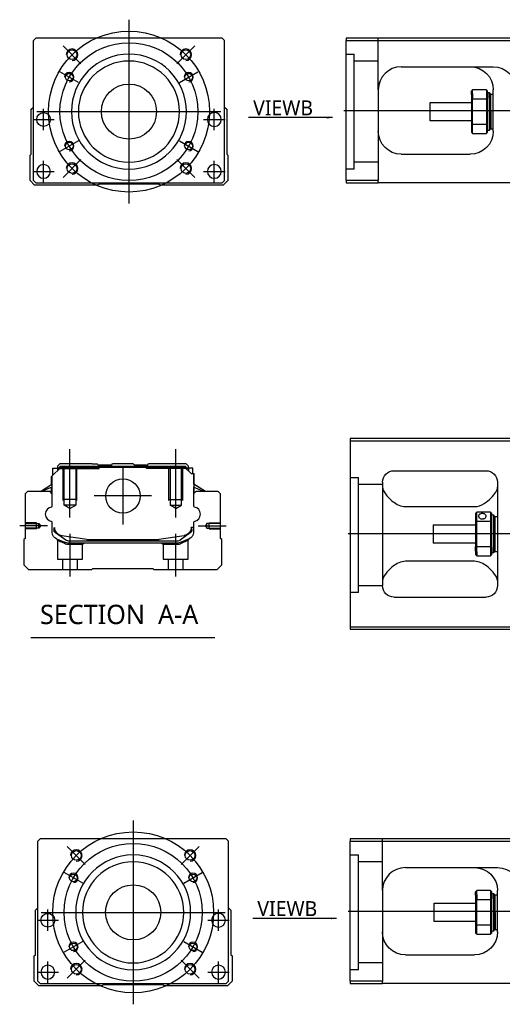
# Model space of a CAD drawing. Header units: millimetres. Extents: x 443 to 3685, y -1599 to 860.
# Tile 6 of 36: x 445 to 655, y -938 to -510. Entities that reach past the tile are written whole.
import ezdxf
from ezdxf.lldxf.tags import DXFTag

# ---------------------------------------------------------------- set-up
doc = ezdxf.new("R2010")
doc.units = ezdxf.units.MM
doc.layers.get('0').update_dxf_attribs({"linetype": 'CONTINUOUS'})
doc.styles.add('CHN', font='Microsoft JhengHei.ttf')
doc.styles.add('DIM-7', font='SIMPLEX.shx', dxfattribs={"width": 0.7, "bigfont": 'chineset.shx'})
tags = doc.linetypes.add('DASHED', pattern=[25.72, 12.86, -12.86]).pattern_tags.tags
tags[6:7] = [DXFTag(74, 4), DXFTag(75, 0), DXFTag(340, '0'), DXFTag(46, 0.0), DXFTag(50, 0.0), DXFTag(44, 0.0), DXFTag(45, 0.0)]
tags[4:5] = [DXFTag(74, 4), DXFTag(75, 0), DXFTag(340, '0'), DXFTag(46, 0.0), DXFTag(50, 0.0), DXFTag(44, 0.0), DXFTag(45, 0.0)]
doc.dimstyles.new('CNS', dxfattribs={"dimtxt": 3.5, "dimasz": 2.5, "dimexe": 1, "dimexo": 1, "dimgap": 1, "dimtad": 1, "dimdsep": 46, "dimtxsty": 'DIM-7', "dimcen": 0.09, "dimclrd": 4, "dimclre": 4, "dimclrt": 1, "dimadec": 0, "dimazin": 0, "dimtfac": 1, "dimtmove": 0, "dimatfit": 3, "dimfxl": 1, "dimtvp": 0.971429, "dimtolj": 1, "dimarcsym": 0})

msp = doc.modelspace()

# ---------------------------------------------------------------- linework, layer by layer
at = {"ltscale": 0.3}
for p, q in [((492.75, -510.06), (492.75, -590.06)), ((452.75, -550.06), (532.75, -550.06)), ((494.58, -858.45), (494.58, -938.45)), ((454.58, -898.45), (534.58, -898.45))]:
    msp.add_line(p, q, dxfattribs=at)
at = {"linetype": 'Continuous'}
for p, q in [((452.25, -518.06), (451.25, -519.06)), ((520.75, -518.06), (452.25, -518.06)), ((533.25, -518.06), (520.75, -518.06)), ((534.25, -519.06), (533.25, -518.06)), ((587.16, -518.06), (587.16, -519.06)), ((661.16, -518.06), (587.16, -518.06)), ((451.25, -580.06), (451.25, -519.06)), ((534.25, -580.06), (534.25, -519.06)), ((587.16, -519.06), (661.16, -519.06)), ((587.16, -580.06), (587.16, -519.06)), ((611.16, -530.56), (651.16, -530.56)), ((601.16, -540.56), (601.16, -580.06)), ((641.66, -542.64), (641.66, -541.06)), ((641.66, -542.64), (641.66, -544.65)), ((648.16, -540.56), (642.16, -540.56)), ((642.16, -542.28), (642.16, -540.56)), ((642.16, -542.28), (642.16, -544.52)), ((648.16, -540.56), (648.16, -542.28)), ((648.16, -542.28), (648.16, -544.52)), ((648.66, -544.65), (648.66, -541.06)), ((648.66, -541.81), (649.36, -541.81)), ((649.36, -541.81), (649.66, -542.11)), ((649.36, -544.23), (649.36, -541.81)), ((649.66, -542.11), (649.66, -544.44)), ((649.66, -542.91), (650.16, -542.41)), ((650.16, -542.41), (651.16, -542.41)), ((650.16, -550.06), (650.16, -542.41)), ((651.16, -558.56), (651.16, -540.56)), ((450.25, -549.06), (451.25, -548.06)), ((534.25, -548.06), (535.25, -549.06)), ((623.66, -546.06), (641.66, -546.06)), ((623.66, -550.06), (623.66, -546.06)), ((641.66, -544.65), (641.66, -555.47)), ((642.16, -555.61), (642.16, -544.52)), ((642.16, -544.52), (648.16, -544.52)), ((648.16, -544.52), (648.16, -555.61)), ((648.66, -555.47), (648.66, -544.65)), ((649.36, -544.23), (649.36, -558.31)), ((649.66, -558.01), (649.66, -544.44)), ((450.25, -568.51), (450.25, -549.06)), ((535.25, -549.06), (535.25, -568.51)), ((623.66, -554.06), (623.66, -550.06)), ((650.16, -550.06), (650.16, -557.71)), ((641.66, -554.06), (623.66, -554.06)), ((641.66, -555.47), (641.66, -559.06)), ((642.16, -559.56), (642.16, -555.61)), ((648.16, -555.61), (642.16, -555.61)), ((648.16, -555.61), (648.16, -559.56)), ((648.66, -559.06), (648.66, -555.47)), ((642.16, -559.56), (648.16, -559.56)), ((649.36, -558.31), (648.66, -558.31)), ((649.66, -558.01), (649.36, -558.31)), ((650.16, -557.71), (649.66, -557.21)), ((651.16, -557.71), (650.16, -557.71)), ((449.75, -569.01), (450.25, -568.51)), ((449.75, -580.06), (449.75, -569.01)), ((535.25, -568.51), (535.75, -569.01)), ((535.75, -569.01), (535.75, -580.06)), ((611.16, -568.56), (641.16, -568.56)), ((451.75, -582.06), (449.75, -580.06)), ((451.25, -580.06), (452.25, -581.06)), ((479.25, -582.06), (451.75, -582.06)), ((452.25, -581.06), (533.25, -581.06)), ((479.75, -581.56), (479.25, -582.06)), ((505.75, -581.56), (479.75, -581.56)), ((506.25, -582.06), (505.75, -581.56)), ((533.75, -582.06), (506.25, -582.06)), ((533.25, -581.06), (534.25, -580.06)), ((535.75, -580.06), (533.75, -582.06)), ((587.16, -580.06), (587.16, -581.06)), ((601.16, -580.06), (587.16, -580.06)), ((587.16, -581.06), (601.16, -581.06)), ((601.16, -581.06), (601.16, -580.06)), ((661.16, -581.06), (601.16, -581.06)), ((663, -692.3), (589, -692.3)), ((589, -692.3), (589, -774.3)), ((589, -693.3), (663, -693.3)), ((459.23, -708.74), (463.13, -704.84)), ((459.63, -705.14), (461.63, -705.14)), ((459.63, -708.34), (459.63, -705.14)), ((462.63, -703.29), (461.63, -704.29)), ((461.63, -704.29), (461.63, -705.14)), ((461.63, -705.14), (461.63, -706.34)), ((462.13, -705.29), (461.63, -705.29)), ((462.13, -705.2), (462.99, -704.34)), ((462.13, -705.84), (462.13, -705.2)), ((462.36, -705.3), (462.13, -705.2)), ((462.36, -705.3), (463.09, -704.57)), ((462.36, -705.6), (462.36, -705.3)), ((476.81, -703.29), (462.63, -703.29)), ((462.99, -704.34), (517.23, -704.34)), ((463.09, -704.57), (462.99, -704.34)), ((463.09, -704.57), (517.13, -704.57)), ((517.09, -704.84), (463.13, -704.84)), ((476.81, -703.29), (478.91, -703.29)), ((478.91, -703.29), (479.46, -703.84)), ((479.46, -703.84), (479.81, -703.84)), ((485.11, -703.84), (479.81, -703.84)), ((479.81, -704.34), (479.81, -703.84)), ((485.11, -703.84), (485.66, -703.29)), ((494.56, -703.29), (485.66, -703.29)), ((495.11, -703.84), (494.56, -703.29)), ((500.41, -703.84), (495.11, -703.84)), ((500.41, -703.84), (500.76, -703.84)), ((500.41, -704.34), (500.41, -703.84)), ((500.76, -703.84), (501.31, -703.29)), ((500.76, -703.84), (501.31, -703.29)), ((503.41, -703.29), (501.31, -703.29)), ((501.31, -703.29), (501.31, -703.29)), ((517.59, -703.29), (503.41, -703.29)), ((519.79, -707.54), (517.09, -704.84)), ((517.13, -704.57), (517.23, -704.34)), ((517.86, -705.3), (517.13, -704.57)), ((518.09, -705.2), (517.23, -704.34)), ((518.59, -704.29), (517.59, -703.29)), ((517.86, -705.3), (518.09, -705.2)), ((517.86, -705.6), (517.86, -705.3)), ((518.09, -705.84), (518.09, -705.2)), ((518.59, -705.29), (518.09, -705.29)), ((518.59, -705.14), (518.59, -704.29)), ((520.59, -705.14), (518.59, -705.14)), ((518.59, -705.14), (518.59, -706.34)), ((520.59, -707.54), (520.59, -705.14)), ((520.59, -705.14), (520.59, -705.14)), ((608, -706.3), (648, -706.3)), ((459.13, -712.25), (459.13, -708.84)), ((459.23, -712.18), (459.23, -708.74)), ((459.28, -708.69), (459.28, -714.79)), ((519.79, -707.54), (520.94, -707.54)), ((520.94, -707.54), (520.94, -714.79)), ((520.94, -707.54), (520.99, -707.54)), ((520.99, -712.18), (520.99, -707.54)), ((520.99, -707.54), (521.09, -707.54)), ((521.09, -712.25), (521.09, -707.54)), ((448.61, -715.29), (447.61, -716.29)), ((458.43, -715.29), (448.61, -715.29)), ((454.22, -715.29), (459.28, -712.15)), ((459.28, -713.49), (454.77, -715.29)), ((459.43, -716.29), (458.43, -715.29)), ((459.13, -715.99), (459.13, -713.55)), ((459.23, -716.09), (459.23, -713.51)), ((521.79, -715.29), (520.79, -716.29)), ((526, -715.29), (520.94, -712.15)), ((520.94, -713.49), (525.45, -715.29)), ((520.99, -716.09), (520.99, -713.51)), ((526, -715.29), (521.09, -712.25)), ((521.09, -715.99), (521.09, -713.55)), ((531.61, -715.29), (521.79, -715.29)), ((532.61, -716.29), (531.61, -715.29)), ((603, -711.3), (603, -756.3)), ((653, -711.3), (653, -756.3)), ((447.61, -716.29), (447.61, -735.74)), ((459.43, -721.6), (459.43, -716.29)), ((520.79, -716.29), (520.79, -721.6)), ((532.61, -735.74), (532.61, -716.29)), ((613, -721.9), (643, -721.9)), ((643.5, -724.8), (643.5, -728.39)), ((650, -724.3), (644, -724.3)), ((644, -728.26), (644, -724.3)), ((644, -739.35), (644, -728.26)), ((644, -728.26), (650, -728.26)), ((650, -724.3), (650, -728.26)), ((650, -728.26), (650, -739.35)), ((650.5, -728.39), (650.5, -724.8)), ((650.5, -725.55), (651.2, -725.55)), ((651.2, -725.55), (651.5, -725.85)), ((651.2, -725.55), (651.2, -739.64)), ((651.5, -739.42), (651.5, -725.85)), ((651.5, -726.65), (652, -726.15)), ((652, -726.15), (653, -726.15)), ((652, -741.45), (652, -726.15)), ((459.43, -733.22), (459.43, -728.83)), ((460.13, -730.94), (460.13, -732.02)), ((460.43, -730.94), (460.43, -731.99)), ((520.79, -730.94), (519.79, -730.94)), ((519.79, -730.94), (519.79, -731.99)), ((520.09, -732.02), (520.09, -730.94)), ((520.79, -728.83), (520.79, -733.22)), ((625, -729.8), (643.5, -729.8)), ((625, -729.8), (625, -737.8)), ((643.5, -728.39), (643.5, -739.21)), ((650.5, -739.21), (650.5, -728.39)), ((447.61, -735.74), (447.11, -736.24)), ((447.11, -736.24), (447.11, -747.29)), ((460.82, -733.29), (460.75, -733.23)), ((465.23, -736.5), (460.82, -733.29)), ((463.5, -734.42), (474.41, -736.15)), ((466.12, -736.79), (514.1, -736.79)), ((476.06, -736.29), (504.16, -736.29)), ((505.81, -736.15), (516.72, -734.42)), ((519.4, -733.29), (514.98, -736.5)), ((518.93, -735.99), (515.51, -737.41)), ((519.47, -733.23), (519.4, -733.29)), ((533.11, -736.24), (532.61, -735.74)), ((533.11, -747.29), (533.11, -736.24)), ((513.6, -737.79), (466.62, -737.79)), ((643.5, -737.8), (625, -737.8)), ((643.5, -741.23), (643.5, -739.21)), ((650, -739.35), (644, -739.35)), ((644, -741.58), (644, -739.35)), ((650, -739.35), (650, -741.58)), ((650.5, -742.8), (650.5, -739.21)), ((651.2, -742.05), (651.2, -739.64)), ((651.5, -739.42), (651.5, -741.75)), ((651.5, -740.95), (652, -741.45)), ((643.5, -741.23), (643.5, -742.8)), ((644, -741.58), (644, -743.3)), ((644, -743.3), (650, -743.3)), ((650, -741.58), (650, -743.3)), ((651.2, -742.05), (650.5, -742.05)), ((651.5, -741.75), (651.2, -742.05)), ((652, -741.45), (653, -741.45)), ((447.11, -747.29), (449.11, -749.29)), ((449.11, -749.29), (476.61, -749.29)), ((476.61, -749.29), (477.11, -748.79)), ((477.11, -748.79), (503.11, -748.79)), ((503.11, -748.79), (503.61, -749.29)), ((503.61, -749.29), (531.11, -749.29)), ((531.11, -749.29), (533.11, -747.29)), ((643, -745.71), (613, -745.71)), ((608, -761.3), (648, -761.3)), ((589, -774.3), (589, -775.3)), ((663, -774.3), (589, -774.3)), ((589, -775.3), (663, -775.3)), ((454.08, -866.45), (453.08, -867.45)), ((453.08, -928.45), (453.08, -867.45)), ((522.58, -866.45), (454.08, -866.45)), ((535.08, -866.45), (522.58, -866.45)), ((536.08, -867.45), (535.08, -866.45)), ((536.08, -928.45), (536.08, -867.45)), ((589, -866.45), (589, -867.45)), ((663, -866.45), (589, -866.45)), ((589, -867.45), (663, -867.45)), ((589, -928.45), (589, -867.45)), ((613, -878.95), (653, -878.95)), ((603, -888.95), (603, -928.45)), ((643.5, -891.03), (643.5, -889.45)), ((643.5, -891.03), (643.5, -893.04)), ((650, -888.95), (644, -888.95)), ((644, -890.68), (644, -888.95)), ((644, -890.68), (644, -892.91)), ((650, -888.95), (650, -890.68)), ((650, -890.68), (650, -892.91)), ((650.5, -893.04), (650.5, -889.45)), ((650.5, -890.2), (651.2, -890.2)), ((651.2, -890.2), (651.5, -890.5)), ((651.2, -892.62), (651.2, -890.2)), ((651.5, -890.5), (651.5, -892.83)), ((651.5, -891.3), (652, -890.8)), ((652, -890.8), (653, -890.8)), ((652, -898.45), (652, -890.8)), ((653, -906.95), (653, -888.95)), ((625.5, -894.45), (643.5, -894.45)), ((625.5, -898.45), (625.5, -894.45)), ((643.5, -893.04), (643.5, -903.86)), ((644, -904), (644, -892.91)), ((644, -892.91), (650, -892.91)), ((650, -892.91), (650, -904)), ((650.5, -903.86), (650.5, -893.04)), ((651.2, -892.62), (651.2, -906.7)), ((651.5, -906.4), (651.5, -892.83)), ((452.08, -897.45), (453.08, -896.45)), ((452.08, -916.9), (452.08, -897.45)), ((536.08, -896.45), (537.08, -897.45)), ((537.08, -897.45), (537.08, -916.9)), ((625.5, -902.45), (625.5, -898.45)), ((652, -898.45), (652, -906.1)), ((643.5, -902.45), (625.5, -902.45)), ((643.5, -903.86), (643.5, -907.45)), ((650.5, -907.45), (650.5, -903.86)), ((644, -907.95), (644, -904)), ((650, -904), (644, -904)), ((644, -907.95), (650, -907.95)), ((650, -904), (650, -907.95)), ((651.2, -906.7), (650.5, -906.7)), ((651.5, -906.4), (651.2, -906.7)), ((652, -906.1), (651.5, -905.6)), ((653, -906.1), (652, -906.1)), ((451.58, -917.4), (452.08, -916.9)), ((451.58, -928.45), (451.58, -917.4)), ((537.08, -916.9), (537.58, -917.4)), ((537.58, -917.4), (537.58, -928.45)), ((613, -916.95), (643, -916.95)), ((453.58, -930.45), (451.58, -928.45)), ((453.08, -928.45), (454.08, -929.45)), ((454.08, -929.45), (535.08, -929.45)), ((535.08, -929.45), (536.08, -928.45)), ((537.58, -928.45), (535.58, -930.45)), ((589, -928.45), (589, -929.45)), ((603, -928.45), (589, -928.45)), ((589, -929.45), (603, -929.45)), ((603, -929.45), (603, -928.45)), ((663, -929.45), (603, -929.45)), ((481.08, -930.45), (453.58, -930.45)), ((481.58, -929.95), (481.08, -930.45)), ((507.58, -929.95), (481.58, -929.95)), ((508.08, -930.45), (507.58, -929.95)), ((535.58, -930.45), (508.08, -930.45))]:
    msp.add_line(p, q, dxfattribs=at)
at = {"linetype": 'DASHED', "ltscale": 0.3}
for p, q in [((601.16, -540.56), (601.16, -518.06)), ((587.16, -525.06), (590.66, -525.06)), ((590.66, -575.06), (590.66, -525.06)), ((601.16, -528.06), (590.66, -528.06)), ((601.16, -572.06), (590.66, -572.06)), ((589, -709.32), (592.5, -709.32)), ((592.5, -759.32), (592.5, -709.32)), ((603, -712.32), (592.5, -712.32)), ((603, -756.32), (592.5, -756.32)), ((603, -888.95), (603, -866.45)), ((589, -873.45), (592.5, -873.45)), ((592.5, -923.45), (592.5, -873.45)), ((603, -876.45), (592.5, -876.45)), ((603, -920.45), (592.5, -920.45))]:
    msp.add_line(p, q, dxfattribs=at)
at = {"ltscale": 0.2}
for p, q in [((471.89, -529.2), (464.11, -521.43)), ((513.61, -529.2), (521.39, -521.43)), ((471.89, -570.92), (464.11, -578.7)), ((513.61, -570.92), (521.39, -578.7)), ((467.11, -726.7), (467.11, -696.87)), ((513.11, -726.7), (513.11, -696.87)), ((490.11, -704.81), (490.11, -729.76)), ((502.58, -717.29), (477.63, -717.29)), ((457.39, -730.29), (445.24, -730.29)), ((522.83, -730.29), (534.97, -730.29)), ((467.16, -752.29), (467.16, -733.79)), ((513.06, -752.29), (513.06, -733.79)), ((473.72, -877.59), (465.95, -869.82)), ((515.44, -877.59), (523.22, -869.82)), ((473.72, -919.31), (465.95, -927.09)), ((515.44, -919.31), (523.22, -927.09))]:
    msp.add_line(p, q, dxfattribs=at)
at = {"ltscale": 0.1}
for p, q in [((470.8, -537.39), (462.74, -532.74)), ((514.7, -537.39), (522.76, -532.74)), ((455.63, -558.14), (455.63, -548.84)), ((529.87, -558.14), (529.87, -548.84)), ((450.98, -553.49), (460.28, -553.49)), ((525.22, -553.49), (534.52, -553.49)), ((470.8, -562.74), (462.74, -567.39)), ((514.7, -562.74), (522.76, -567.39)), ((455.63, -580.71), (455.63, -571.41)), ((529.87, -580.71), (529.87, -571.41)), ((450.98, -576.06), (460.28, -576.06)), ((525.22, -576.06), (534.52, -576.06)), ((472.63, -885.78), (464.58, -881.13)), ((516.54, -885.78), (524.59, -881.13)), ((457.47, -906.53), (457.47, -897.23)), ((531.7, -906.53), (531.7, -897.23)), ((452.82, -901.88), (462.12, -901.88)), ((527.05, -901.88), (536.35, -901.88)), ((472.63, -911.13), (464.58, -915.78)), ((516.54, -911.13), (524.59, -915.78)), ((457.47, -929.1), (457.47, -919.8)), ((531.7, -929.1), (531.7, -919.8)), ((452.82, -924.45), (462.12, -924.45)), ((527.05, -924.45), (536.35, -924.45))]:
    msp.add_line(p, q, dxfattribs=at)
for p, q in [((586.16, -549.56), (1228.16, -549.56)), ((1330, -733.85), (588, -733.8)), ((450.1, -778.92), (530.14, -778.92)), ((588, -897.95), (1330, -897.95))]:
    msp.add_line(p, q)
at = {"linetype": 'DASHED'}
for p, q in [((590.66, -575.06), (587.16, -575.06)), ((462.13, -705.29), (479.81, -705.29)), ((479.46, -705.29), (479.46, -703.84)), ((479.81, -705.29), (479.81, -704.34)), ((500.41, -705.29), (500.41, -704.34)), ((518.09, -705.29), (500.41, -705.29)), ((500.76, -705.29), (500.76, -703.84)), ((518.59, -705.29), (518.59, -705.14)), ((520.59, -707.29), (520.59, -707.29)), ((521.15, -712.29), (521.15, -712.29)), ((461.61, -736.46), (461.61, -744.79)), ((518.56, -744.79), (518.56, -736.48)), ((466.66, -738.29), (472.61, -738.29)), ((472.61, -738.29), (473.11, -737.79)), ((472.61, -744.79), (472.61, -738.29)), ((507.06, -737.79), (507.56, -738.29)), ((507.56, -738.29), (507.56, -744.79)), ((507.56, -738.29), (513.55, -738.29)), ((461.61, -744.79), (467.11, -744.79)), ((463.81, -744.79), (463.81, -749.29)), ((467.11, -744.79), (472.61, -744.79)), ((470.41, -749.29), (470.41, -744.79)), ((507.56, -744.79), (518.56, -744.79)), ((509.76, -744.79), (509.76, -749.29)), ((516.36, -749.29), (516.36, -744.79)), ((592.5, -759.32), (589, -759.32)), ((592.5, -923.45), (589, -923.45))]:
    msp.add_line(p, q, dxfattribs=at)
at = {"linetype": 'DASHED', "ltscale": 0.1}
for p, q in [((464.11, -719.29), (464.11, -705.29)), ((464.61, -721.29), (464.61, -705.29)), ((469.61, -705.29), (469.61, -721.29)), ((470.11, -719.29), (470.11, -705.29)), ((510.11, -719.29), (510.11, -705.29)), ((510.61, -705.29), (510.61, -721.29)), ((515.61, -721.29), (515.61, -705.29)), ((516.11, -719.29), (516.11, -705.29)), ((470.11, -718.84), (464.11, -718.84)), ((510.11, -718.84), (516.11, -718.84)), ((469.61, -721.29), (464.61, -721.29)), ((467.11, -722.73), (464.61, -721.29)), ((467.11, -722.73), (469.61, -721.29)), ((510.61, -721.29), (515.61, -721.29)), ((513.11, -722.73), (510.61, -721.29)), ((513.11, -722.73), (515.61, -721.29)), ((452.61, -728.99), (447.61, -728.99)), ((447.61, -729.21), (453.61, -729.21)), ((453.61, -731.36), (447.61, -731.36)), ((452.61, -731.59), (447.61, -731.59)), ((452.61, -731.59), (452.61, -728.99)), ((453.61, -729.21), (454.25, -730.29)), ((453.61, -731.36), (453.61, -729.21)), ((454.25, -730.29), (453.61, -731.36)), ((526.61, -729.21), (525.97, -730.29)), ((525.97, -730.29), (526.61, -731.36)), ((532.61, -729.21), (526.61, -729.21)), ((526.61, -731.36), (526.61, -729.21)), ((526.61, -731.36), (532.61, -731.36)), ((527.61, -731.59), (527.61, -728.99)), ((527.61, -728.99), (532.61, -728.99)), ((527.61, -731.59), (532.61, -731.59))]:
    msp.add_line(p, q, dxfattribs=at)
at = {"ltscale": 0.3}
for centre, radius in [((492.75, -550.06), 35), ((492.75, -550.06), 30), ((494.58, -898.45), 35), ((494.58, -898.45), 30)]:
    msp.add_circle(centre, radius, dxfattribs=at)
at = {"linetype": 'Continuous'}
for centre, radius in [((468, -525.31), 2.1), ((517.5, -525.31), 2.1), ((466.77, -535.06), 1.65), ((518.73, -535.06), 1.65), ((492.75, -550.06), 12), ((455.63, -553.49), 3), ((466.77, -565.06), 1.65), ((518.73, -565.06), 1.65), ((468, -574.81), 2.1), ((517.5, -574.81), 2.1), ((490.11, -717.29), 7.47), ((469.84, -873.7), 2.1), ((519.33, -873.7), 2.1), ((468.6, -883.45), 1.65), ((520.57, -883.45), 1.65), ((494.58, -898.45), 12), ((457.47, -901.88), 3), ((468.6, -913.45), 1.65), ((520.57, -913.45), 1.65), ((469.84, -923.2), 2.1), ((519.33, -923.2), 2.1)]:
    msp.add_circle(centre, radius, dxfattribs=at)
at = {"linetype": 'Continuous', "extrusion": (0, 0, -1)}
for centre, radius in [((-492.75, -550.06), 25), ((-492.75, -550.06), 22), ((-529.87, -553.49), 3), ((-455.63, -576.06), 3), ((-529.87, -576.06), 3), ((-494.58, -898.45), 25), ((-494.58, -898.45), 22), ((-531.7, -901.88), 3), ((-457.47, -924.45), 3), ((-531.7, -924.45), 3)]:
    msp.add_circle(centre, radius, dxfattribs=at)
for centre, radius, start, end in [((468, -525.31), 2.5, 270, 180), ((517.5, -525.31), 2.5, 270, 180), ((466.77, -535.06), 2, 270, 180), ((518.73, -535.06), 2, 270, 180), ((466.77, -565.06), 2, 270, 180), ((518.73, -565.06), 2, 270, 180), ((468, -574.81), 2.5, 270, 180), ((517.5, -574.81), 2.5, 270, 180), ((459.55, -725.22), 3.17, 98.9371, 261.0629), ((520.67, -725.22), 3.17, 278.9371, 81.0629), ((469.84, -873.7), 2.5, 270, 180), ((519.33, -873.7), 2.5, 270, 180), ((468.6, -883.45), 2, 270, 180), ((520.57, -883.45), 2, 270, 180), ((468.6, -913.45), 2, 270, 180), ((520.57, -913.45), 2, 270, 180), ((469.84, -923.2), 2.5, 270, 180), ((519.33, -923.2), 2.5, 270, 180)]:
    msp.add_arc(centre, radius, start, end)
at = {"linetype": 'Continuous'}
for centre, radius, start, end in [((611.16, -540.56), 10, 90, 180), ((458.93, -721.6), 0.5, 285.1919, 0), ((521.29, -721.6), 0.5, 180, 254.8081), ((458.93, -728.83), 0.5, 0, 74.8081), ((464.13, -730.47), 4, 202.3316, 260.9414), ((516.09, -730.47), 4, 337.6678, 353.1681), ((516.09, -730.47), 3.77, 349.0413, 352.7469), ((521.29, -728.83), 0.5, 105.1919, 180), ((476.06, -725.79), 10.5, 260.9414, 270), ((504.16, -725.79), 10.5, 270, 279.0586), ((514.1, -735.29), 1.5, 270, 306.0274), ((613, -888.95), 10, 90, 180)]:
    msp.add_arc(centre, radius, start, end, dxfattribs=at)
at = {"linetype": 'Continuous', "extrusion": (0, 0, -1)}
for centre, radius, start, end in [((-641.16, -540.56), 10, 90, 180), ((-651.16, -540.56), 10, 90, 180), ((-611.16, -558.56), 10, 270, 0), ((-641.16, -558.56), 10, 180, 270), ((-461.63, -732.02), 1.5, 306.0274, 0), ((-464.13, -730.47), 4, 337.6678, 353.1681), ((-464.13, -730.47), 3.77, 349.0413, 352.7469), ((-516.09, -730.47), 4, 202.3316, 260.9414), ((-518.59, -732.02), 1.5, 180, 233.9726), ((-462.43, -733.22), 3, 292.4327, 0), ((-466.12, -735.29), 1.5, 270, 306.0274), ((-517.79, -733.22), 3, 180, 247.5673), ((-466.62, -732.79), 5, 270, 292.4327), ((-513.6, -732.79), 5, 247.5673, 270), ((-643, -888.95), 10, 90, 180), ((-653, -888.95), 10, 90, 180), ((-613, -906.95), 10, 270, 0), ((-643, -906.95), 10, 180, 270)]:
    msp.add_arc(centre, radius, start, end, dxfattribs=at)
at = {"linetype": 'Continuous', "extrusion": (-1e-16, 0, -1)}
for centre, start, end in [((-608, -711.3), 0, 90), ((-648, -711.3), 90, 180), ((-608, -756.3), 270, 0), ((-648, -756.3), 180, 270)]:
    msp.add_arc(centre, 5, start, end, dxfattribs=at)
at = {"linetype": 'Continuous'}
for points, degree in [([(606.16, -531.9), (606.13, -531.92), (606.1, -531.94), (606.07, -531.96)], 3), ([(642.16, -540.56), (642, -540.73), (641.83, -540.9), (641.66, -541.06)], 3), ([(648.16, -540.56), (648.33, -540.73), (648.5, -540.9), (648.66, -541.06)], 3), ([(642.16, -544.52), (642, -544.56), (641.83, -544.61), (641.66, -544.65)], 3), ([(648.66, -544.65), (648.5, -544.61), (648.33, -544.56), (648.16, -544.52)], 3), ([(642.16, -555.61), (642, -555.56), (641.83, -555.52), (641.66, -555.47)], 3), ([(648.66, -555.47), (648.5, -555.52), (648.33, -555.56), (648.16, -555.61)], 3), ([(641.66, -559.06), (641.83, -559.23), (642, -559.4), (642.16, -559.56)], 3), ([(648.66, -559.06), (648.5, -559.23), (648.33, -559.4), (648.16, -559.56)], 3), ([(459.28, -714.79), (459.28, -715.39)], 1), ([(459.28, -715.39), (459.28, -716.14)], 1), ([(520.94, -714.79), (520.94, -715.39)], 1), ([(520.94, -715.39), (520.94, -716.14)], 1), ([(603, -713.51), (603, -714.26), (603.47, -715.24), (604.24, -716.3)], 3), ([(643.5, -724.8), (643.67, -724.64), (643.83, -724.47), (644, -724.3)], 3), ([(644, -728.26), (643.83, -728.3), (643.67, -728.35), (643.5, -728.39)], 3), ([(650, -724.3), (650.17, -724.47), (650.33, -724.64), (650.5, -724.8)], 3), ([(650, -728.26), (650.17, -728.3), (650.33, -728.35), (650.5, -728.39)], 3), ([(644, -739.35), (643.83, -739.3), (643.67, -739.26), (643.5, -739.21)], 3), ([(650, -739.35), (650.17, -739.3), (650.33, -739.26), (650.5, -739.21)], 3), ([(644, -743.3), (643.83, -743.14), (643.67, -742.97), (643.5, -742.8)], 3), ([(650.5, -742.8), (650.33, -742.97), (650.17, -743.14), (650, -743.3)], 3), ([(604.24, -751.3), (603.47, -752.37), (603, -753.34), (603, -754.09)], 3), ([(653, -754.09), (653, -753.34), (652.53, -752.38), (651.75, -751.3)], 3), ([(608, -880.29), (607.97, -880.31), (607.94, -880.33), (607.91, -880.35)], 3), ([(644, -888.95), (643.83, -889.12), (643.67, -889.29), (643.5, -889.45)], 3), ([(650, -888.95), (650.17, -889.12), (650.33, -889.29), (650.5, -889.45)], 3), ([(644, -892.91), (643.83, -892.95), (643.67, -893), (643.5, -893.04)], 3), ([(650.5, -893.04), (650.33, -893), (650.17, -892.95), (650, -892.91)], 3), ([(644, -904), (643.83, -903.95), (643.67, -903.91), (643.5, -903.86)], 3), ([(650.5, -903.86), (650.33, -903.91), (650.17, -903.95), (650, -904)], 3), ([(643.5, -907.45), (643.67, -907.62), (643.83, -907.79), (644, -907.95)], 3), ([(650.5, -907.45), (650.33, -907.62), (650.17, -907.79), (650, -907.95)], 3)]:
    msp.add_open_spline(points, degree=degree, dxfattribs=at)
for points, knots in [([(601.73, -537.25), (601.64, -537.51), (601.51, -537.95), (601.4, -538.39), (601.37, -538.57)], [0, 0, 0, 0, 0.596588, 1, 1, 1, 1]), ([(643, -721.9), (644.52, -721.9), (645.94, -721.34), (648.34, -719.88), (649.33, -719.02), (651.89, -716.4), (653, -714.68), (653, -713.51)], [0, 0, 0, 0, 0.25, 0.25, 0.5, 0.5, 1, 1, 1, 1]), ([(604.24, -716.3), (605.07, -717.44), (606.2, -718.66), (609.08, -720.87), (610.94, -721.9), (613, -721.9)], [0, 0, 0, 0, 0.5, 0.5, 1, 1, 1, 1]), ([(648.05, -726.02), (648.05, -725.89), (648.02, -725.77), (647.9, -725.53), (647.81, -725.43), (647.58, -725.24), (647.44, -725.16), (647.13, -725.04), (646.95, -725), (646.59, -724.95), (646.4, -724.94), (646.04, -724.96), (645.85, -724.99), (645.52, -725.09), (645.37, -725.16), (645.11, -725.32), (645, -725.42), (644.84, -725.64), (644.78, -725.76), (644.75, -725.93), (644.75, -725.98), (644.75, -726.02)], [0, 0, 0, 0, 0.106605, 0.106605, 0.21316, 0.21316, 0.320465, 0.320465, 0.42832, 0.42832, 0.535356, 0.535356, 0.641477, 0.641477, 0.748016, 0.748016, 0.855648, 0.855648, 0.963354, 0.963354, 1, 1, 1, 1]), ([(644.75, -726.02), (644.75, -726.15), (644.78, -726.29), (644.9, -726.55), (644.99, -726.67), (645.22, -726.89), (645.36, -726.99), (645.67, -727.15), (645.85, -727.21), (646.21, -727.28), (646.4, -727.29), (646.76, -727.25), (646.94, -727.21), (647.27, -727.09), (647.43, -727), (647.69, -726.8), (647.8, -726.68), (647.96, -726.43), (648.02, -726.29), (648.05, -726.11), (648.05, -726.07), (648.05, -726.02)], [0, 0, 0, 0, 0.106605, 0.106605, 0.21316, 0.21316, 0.320465, 0.320465, 0.42832, 0.42832, 0.535356, 0.535356, 0.641477, 0.641477, 0.748016, 0.748016, 0.855648, 0.855648, 0.963354, 0.963354, 1, 1, 1, 1]), ([(613, -745.71), (610.93, -745.71), (609.08, -746.73), (606.21, -748.93), (605.07, -750.17), (604.24, -751.3)], [0, 0, 0, 0, 0.5, 0.5, 1, 1, 1, 1]), ([(651.75, -751.3), (650.93, -750.16), (649.8, -748.94), (646.91, -746.73), (645.06, -745.71), (643, -745.71)], [0, 0, 0, 0, 0.5, 0.5, 1, 1, 1, 1]), ([(603.56, -885.64), (603.47, -885.9), (603.34, -886.34), (603.24, -886.78), (603.2, -886.96)], [0, 0, 0, 0, 0.596588, 1, 1, 1, 1])]:
    msp.add_open_spline(points, degree=3, knots=knots, dxfattribs=at)
at = {"linetype": 'DASHED'}
for points, degree in [([(461.3, -736), (461.61, -736.46)], 1), ([(518.56, -736.48), (518.87, -736.02)], 1), ([(464.74, -737.87), (464.71, -737.41)], 1), ([(466.62, -737.79), (466.66, -738.29)], 1), ([(513.6, -737.79), (513.58, -737.95), (513.57, -738.12), (513.55, -738.29)], 3), ([(515.51, -737.41), (515.48, -737.87)], 1)]:
    msp.add_open_spline(points, degree=degree, dxfattribs=at)
for points, degree, knots in [([(461.3, -736), (461.3, -736), (462.22, -736.38), (463.15, -736.76), (464.71, -737.41)], 2, [0, 0, 0, 0.5, 0.5, 1, 1, 1]), ([(461.61, -736.46), (461.61, -736.46), (461.61, -736.46), (462.08, -736.67), (463.39, -737.27), (464.27, -737.66), (464.74, -737.87)], 3, [0, 0, 0, 0, 0.000815, 0.486557, 0.726811, 1, 1, 1, 1]), ([(515.48, -737.87), (515.79, -737.73), (516.4, -737.45), (517.15, -737.12), (518.15, -736.67), (518.56, -736.48), (518.56, -736.48)], 3, [0, 0, 0, 0, 0.185898, 0.357233, 0.514425, 1, 1, 1, 1]), ([(464.74, -737.87), (465.05, -737.99), (465.65, -738.23), (466.33, -738.27), (466.66, -738.29)], 3, [0, 0, 0, 0, 0.515943, 1, 1, 1, 1]), ([(513.55, -738.29), (513.89, -738.27), (514.57, -738.23), (515.17, -737.99), (515.48, -737.87)], 3, [0, 0, 0, 0, 0.484584, 1, 1, 1, 1])]:
    msp.add_open_spline(points, degree=degree, knots=knots, dxfattribs=at)

# ---------------------------------------------------------------- texts
at = {"style": 'CHN'}
for s, insert, char_height, attachment_point in [('VIEWB', (572.78, -551.68), 6.5, 9), ('SECTION  A-A ', (454.06, -768.88), 8.4, 4), ('VIEWB', (574.61, -900.07), 6.5, 9)]:
    msp.add_mtext(s, dxfattribs=dict(at, insert=insert, char_height=char_height, attachment_point=attachment_point))

# ---------------------------------------------------------------- leaders
at = {"annotation_type": 0, "has_hookline": 1, "hookline_direction": 1}
for points in [[(581.22, -552.68), (546.76, -552.68)], [(583.05, -901.07), (548.6, -901.07)]]:
    msp.add_leader(points, dimstyle='CNS', override={"dimtxt": 6.5, "dimtxsty": 'CHN'}, dxfattribs=at)

doc.saveas('drawing.dxf')
